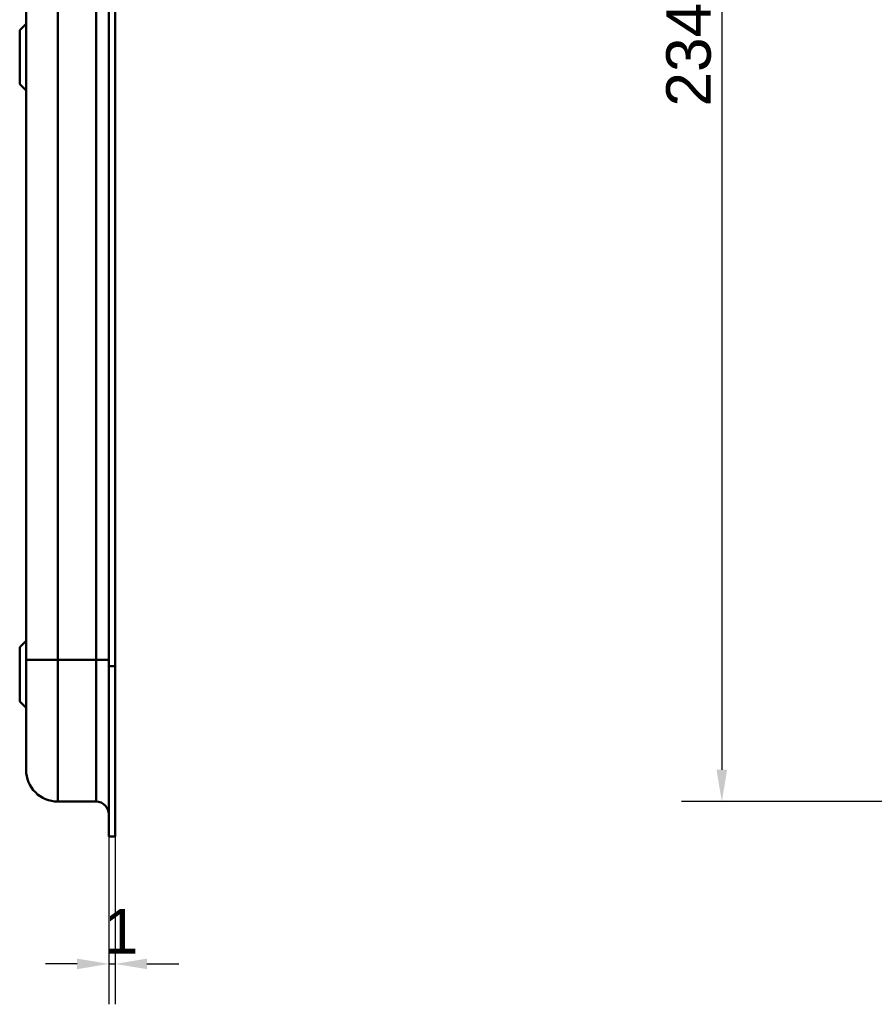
# Model space of a CAD drawing. Header units: millimetres. Extents: x 20 to 833, y 20 to 574.
# Tile 13 of 21: x 400 to 534, y 237 to 391. Entities that reach past the tile are written whole.
import ezdxf

# ---------------------------------------------------------------- set-up
doc = ezdxf.new("R2010")
doc.units = ezdxf.units.MM
doc.header["$LTSCALE"] = 2
for name, color, linetype, lineweight in [('Bemaßungen(DIN)', 7, 'Continuous', 25), ('Sichtbare Kanten(DIN)', 7, 'Continuous', 50), ('Sichtbare tangentiale Kanten(DIN)', 7, 'Continuous', 50)]:
    doc.layers.add(name, color=color, linetype=linetype, lineweight=lineweight)
doc.styles.add('STANDARD-DIN~0', font='arial.ttf')
doc.dimstyles.new('CAD-LAN', dxfattribs={"dimscale": 2, "dimtxt": 3.5, "dimasz": 2.5, "dimexe": 3.175, "dimexo": 0, "dimgap": 0.8, "dimtad": 1, "dimrnd": 1e-08, "dimtxsty": 'STANDARD-DIN~0', "dimcen": 0.09, "dimdle": 10, "dimclrd": 250, "dimclre": 250, "dimclrt": 250, "dimadec": 0, "dimazin": 2, "dimtfac": 1, "dimtmove": 0, "dimatfit": 3, "dimfxl": 1, "dimtolj": 1, "dimtzin": 0, "dimlwd": 25, "dimlwe": 25, "dimarcsym": 0})

# ---------------------------------------------------------------- blocks, each defined once
blk = doc.blocks.new('*D21')
at = {"layer": 'Bemaßungen(DIN)', "color": 250, "linetype": 'Continuous', "lineweight": 25, "true_color": 0x3f3f3f, "transparency": 16777216}
for p, q in [((414.03, 262.92), (414.03, 236.57)), ((415, 262.92), (415, 236.57)), ((409.03, 242.92), (404.03, 242.92)), ((414.03, 242.92), (415, 242.92)), ((420, 242.92), (425, 242.92))]:
    blk.add_line(p, q, dxfattribs=at)
at = {"layer": 'Bemaßungen(DIN)', "color": 250, "linetype": 'Continuous', "true_color": 0x3f3f3f, "transparency": 16777216}
for points in [[(409.03, 243.75), (409.03, 242.09), (414.03, 242.92)], [(420, 243.75), (420, 242.09), (415, 242.92)]]:
    blk.add_solid(points, dxfattribs=at)
at = {"layer": 'Defpoints', "color": 0, "linetype": 'Continuous', "transparency": 16777216}
for p in [(414.03, 262.92), (415, 262.92), (415, 242.92)]:
    blk.add_point(p, dxfattribs=at)
at = {"layer": 'Bemaßungen(DIN)', "color": 250, "linetype": 'Continuous', "lineweight": 25, "true_color": 0x3f3f3f, "transparency": 16777216, "insert": (413.23, 251.55), "char_height": 7, "attachment_point": 1, "style": 'STANDARD-DIN~0'}
blk.add_mtext('\\A1;1', dxfattribs=at)
blk = doc.blocks.new('*D27')
at = {"layer": 'Bemaßungen(DIN)', "color": 250, "linetype": 'Continuous', "lineweight": 25, "true_color": 0x3f3f3f, "transparency": 16777216}
for p, q in [((578.32, 502.42), (503.97, 502.42)), ((510.32, 497.42), (510.32, 273.42)), ((578.32, 268.42), (503.97, 268.42))]:
    blk.add_line(p, q, dxfattribs=at)
at = {"layer": 'Bemaßungen(DIN)', "color": 250, "linetype": 'Continuous', "true_color": 0x3f3f3f, "transparency": 16777216}
for points in [[(509.48, 497.42), (511.15, 497.42), (510.32, 502.42)], [(509.48, 273.42), (511.15, 273.42), (510.32, 268.42)]]:
    blk.add_solid(points, dxfattribs=at)
at = {"layer": 'Defpoints', "color": 0, "linetype": 'Continuous', "transparency": 16777216}
for p in [(578.32, 502.42), (510.32, 268.42), (578.32, 268.42)]:
    blk.add_point(p, dxfattribs=at)
at = {"layer": 'Bemaßungen(DIN)', "color": 250, "linetype": 'Continuous', "lineweight": 25, "true_color": 0x3f3f3f, "transparency": 16777216, "insert": (501.57, 377.64), "char_height": 7, "attachment_point": 1, "rotation": 90, "style": 'STANDARD-DIN~0'}
blk.add_mtext('\\A1;234', dxfattribs=at)

msp = doc.modelspace()

# ---------------------------------------------------------------- linework, layer by layer
at = {"layer": 'Sichtbare Kanten(DIN)'}
for p, q in [((401.001, 480.136), (401.001, 290.705)), ((414.001, 289.705), (414.001, 481.136)), ((414.031, 289.705), (414.031, 481.136)), ((415.001, 481.136), (415.001, 289.705)), ((400.001, 389.67), (401.001, 390.67)), ((400.001, 381.17), (400.001, 389.67)), ((400.001, 381.17), (401.001, 380.17)), ((400.001, 292.67), (401.001, 293.67)), ((400.001, 284.17), (400.001, 292.67)), ((414.001, 263.92), (414.001, 289.705)), ((414.031, 262.92), (414.031, 289.705)), ((415.001, 289.705), (415.001, 262.92)), ((400.001, 284.17), (401.001, 283.17)), ((412.001, 268.42), (406.001, 268.42)), ((414.001, 263.92), (414.031, 263.92)), ((415.001, 262.92), (414.031, 262.92))]:
    msp.add_line(p, q, dxfattribs=at)
msp.add_open_spline([(401.001, 290.705), (401.001, 290.464), (401.001, 290.223), (401.001, 289.982), (401.001, 289.834), (401.001, 289.687), (401.001, 289.539), (401.001, 289.465), (401.001, 289.391), (401.001, 289.318), (401.001, 289.244), (401.001, 289.17), (401.001, 289.096), (401.001, 289.022), (401.001, 288.949), (401.001, 288.875), (401.001, 288.562), (401.001, 288.249), (401.001, 287.929), (401.001, 287.617), (401.001, 287.315), (401.001, 287.004), (401.001, 286.996), (401.001, 286.989), (401.001, 286.982), (401.001, 286.355), (401.001, 285.753), (401.001, 285.155), (401.001, 285.147), (401.001, 285.138), (401.001, 285.129), (401.001, 284.535), (401.001, 283.943), (401.001, 283.364), (401.001, 283.359), (401.001, 283.355), (401.001, 283.351), (401.001, 282.771), (401.001, 282.197), (401.001, 281.645), (401.001, 281.093), (401.001, 280.553), (401.001, 280.04), (401.001, 279.526), (401.001, 279.031), (401.001, 278.567), (401.001, 278.102), (401.001, 277.661), (401.001, 277.256), (401.001, 276.849), (401.001, 276.472), (401.001, 276.132), (401.001, 275.791), (401.001, 275.482), (401.001, 275.211), (401.001, 274.938), (401.001, 274.7), (401.001, 274.498), (401.001, 274.497), (401.001, 274.496), (401.001, 274.495), (401.001, 274.295), (401.001, 274.127), (401.001, 273.991), (401.001, 273.99), (401.001, 273.989), (401.001, 273.987), (401.001, 273.853), (401.001, 273.75), (401.001, 273.67), (401.001, 273.669), (401.001, 273.667), (401.001, 273.666), (401.001, 273.588), (401.001, 273.534), (401.001, 273.496), (401.001, 273.496), (401.001, 273.495), (401.001, 273.495), (401.001, 273.476), (401.001, 273.463), (401.001, 273.452), (401.001, 273.442), (401.001, 273.434), (401.001, 273.43), (401.001, 273.421), (401.001, 273.42), (401.001, 273.42)], degree=3, knots=[0, 0, 0, 0, 0.0722627, 0.0722627, 0.0722627, 0.1165652, 0.1165652, 0.1165652, 0.1387165, 0.1387165, 0.1387165, 0.1608678, 0.1608678, 0.1608678, 0.1830113, 0.1830113, 0.1830113, 0.2766978, 0.2766978, 0.2766978, 0.3682092, 0.3682092, 0.3682092, 0.3703765, 0.3703765, 0.3703765, 0.5540731, 0.5540731, 0.5540731, 0.5567136, 0.5567136, 0.5567136, 0.7394778, 0.7394778, 0.7394778, 0.740823, 0.740823, 0.740823, 0.9239034, 0.9239034, 0.9239034, 1.1070524, 1.1070524, 1.1070524, 1.2909149, 1.2909149, 1.2909149, 1.4756704, 1.4756704, 1.4756704, 1.6608948, 1.6608948, 1.6608948, 1.8466108, 1.8466108, 1.8466108, 2.032785, 2.032785, 2.032785, 2.0338644, 2.0338644, 2.0338644, 2.2185007, 2.2185007, 2.2185007, 2.220125, 2.220125, 2.220125, 2.4027992, 2.4027992, 2.4027992, 2.4055271, 2.4055271, 2.4055271, 2.5869644, 2.5869644, 2.5869644, 2.5890782, 2.5890782, 2.5890782, 2.6793139, 2.6793139, 2.6793139, 2.7720228, 2.7720228, 2.7720228, 2.9310826, 2.9310826, 2.9310826, 2.9310826], dxfattribs=at)
for points in [[(406.001, 268.42), (403.239, 268.42), (401.001, 270.659), (401.001, 273.42)], [(414.001, 266.42), (414.001, 267.525), (413.105, 268.42), (412.001, 268.42)]]:
    msp.add_open_spline(points, degree=3, dxfattribs=at)
at = {"layer": 'Sichtbare tangentiale Kanten(DIN)'}
for p, q in [((406.001, 480.136), (406.001, 290.705)), ((412.001, 290.705), (412.001, 480.136)), ((406.001, 290.705), (412.001, 290.705)), ((406.001, 290.705), (406.001, 268.42)), ((412.001, 268.42), (412.001, 290.705)), ((414.031, 289.705), (414.001, 289.705)), ((415.001, 289.705), (414.031, 289.705))]:
    msp.add_line(p, q, dxfattribs=at)
for points in [[(406.001, 290.705), (403.239, 290.705), (401.001, 290.705), (401.001, 290.705)], [(414.001, 290.705), (414.001, 290.705), (413.105, 290.705), (412.001, 290.705)]]:
    msp.add_open_spline(points, degree=3, dxfattribs=at)

# ---------------------------------------------------------------- dimensions: what is measured, and where the dimension line sits
at = {"layer": 'Bemaßungen(DIN)', "color": 250, "linetype": 'Continuous', "lineweight": 25, "true_color": 0x3f3f3f}
for base, p1, p2, angle, override, picture, middle in [((510.318, 268.42), (578.318, 502.42), (578.318, 268.42), 90, {"dimgap": 0.8, "dimdec": 2, "dimtol": 0, "dimlim": 0, "dimtp": 0, "dimtm": 0, "dimtdec": 2, "dimtofl": 0, "dimatfit": 1}, '*D27', (510.318, 385.42)), ((415.001, 242.92), (414.031, 262.92), (415.001, 262.92), 180, {"dimgap": 0.8, "dimdec": 0, "dimtol": 0, "dimlim": 0, "dimtp": 0, "dimtm": 0, "dimtdec": 2, "dimtofl": 1, "dimatfit": 1}, '*D21', (414.516, 242.92))]:
    dim = msp.add_linear_dim(base=base, p1=p1, p2=p2, angle=angle, dimstyle='CAD-LAN', override=override, dxfattribs=at)
    dim.commit()
    dim.dimension.update_dxf_attribs({"geometry": picture, "text_midpoint": middle, "dimtype": 160})

doc.saveas('drawing.dxf')
